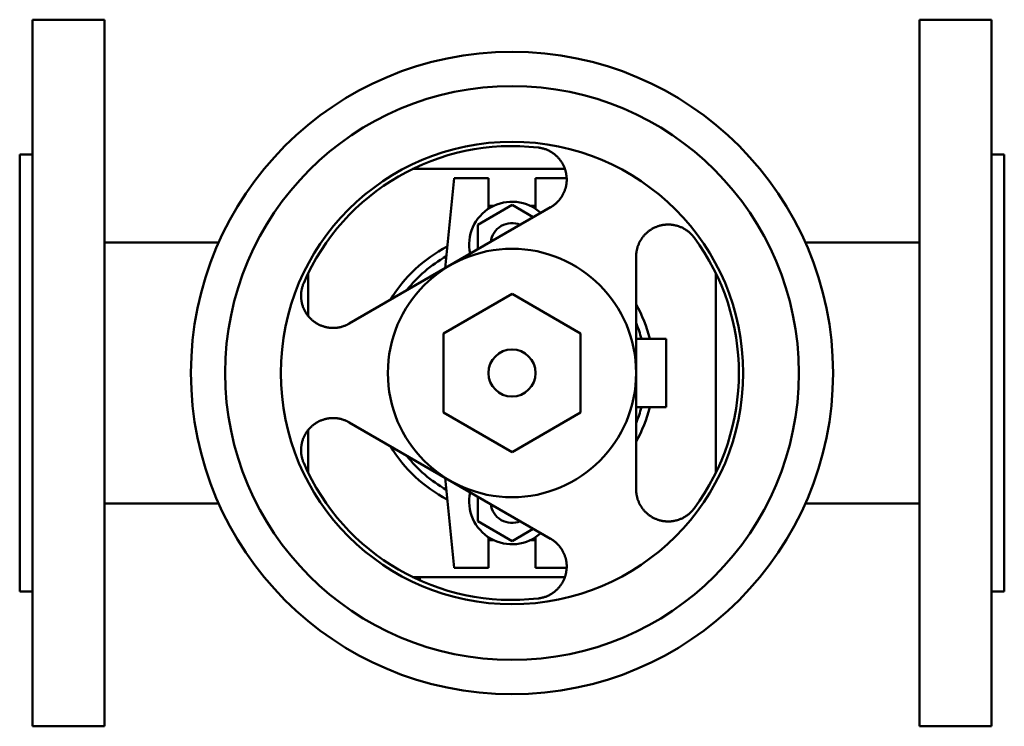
# Model space of a CAD drawing. Header units: millimetres. Extents: x 0 to 230, y -82 to 82.
import ezdxf

# ---------------------------------------------------------------- set-up
doc = ezdxf.new("R2010")
doc.units = ezdxf.units.MM
doc.layers.add('AM_0', color=7, linetype='Continuous', lineweight=30)

msp = doc.modelspace()

# ---------------------------------------------------------------- linework, layer by layer
at = {"layer": 'AM_0', "color": 7, "linetype": 'Continuous', "lineweight": 50}
for p, q in [((19.8, 82.5), (3, 82.5)), ((3, 82.5), (3, -82.5)), ((19.8, -82.5), (19.8, 82.5)), ((227, 82.5), (210.2, 82.5)), ((210.2, -82.5), (210.2, 82.5)), ((227, -82.5), (227, 82.5)), ((3, 51), (0, 51)), ((0, -51), (0, 51)), ((230, 51), (227, 51)), ((230, 51), (230, -51)), ((127.36, 47.65), (91.79, 47.65)), ((99.38, 24.47), (101.5, 45.5)), ((101.5, 45.5), (109.5, 45.5)), ((109.5, 45.5), (109.5, 38.35)), ((120.5, 38.35), (120.5, 45.5)), ((120.5, 45.5), (127.77, 45.5)), ((107, 34.62), (115, 39.24)), ((115, 39.24), (119.98, 36.36)), ((124.03, 38.7), (76.97, 11.53)), ((109.5, 39), (110.64, 39)), ((119.36, 39), (120.5, 39)), ((107, 28.87), (107, 34.62)), ((46.48, 30.5), (19.8, 30.5)), ((210.2, 30.5), (183.52, 30.5)), ((144, -27.17), (144, 27.17)), ((67.35, 23.21), (67.35, 13.36)), ((162.65, -23.21), (162.65, 23.21)), ((115, 18.48), (99, 9.24)), ((131, 9.24), (115, 18.48)), ((99, 9.24), (99, -9.24)), ((131, -9.24), (131, 9.24)), ((144.01, 8), (151, 8)), ((151, 8), (151, -8)), ((144.01, -8), (151, -8)), ((99, -9.24), (115, -18.48)), ((115, -18.48), (131, -9.24)), ((67.35, -13.36), (67.35, -23.21)), ((76.97, -11.53), (124.03, -38.7)), ((101.5, -45.5), (99.38, -24.47)), ((107, -34.62), (107, -28.87)), ((19.8, -30.5), (46.48, -30.5)), ((183.52, -30.5), (210.2, -30.5)), ((115, -39.24), (107, -34.62)), ((119.98, -36.36), (115, -39.24)), ((109.5, -38.35), (109.5, -45.5)), ((109.5, -39), (110.64, -39)), ((119.36, -39), (120.5, -39)), ((120.5, -45.5), (120.5, -38.35)), ((109.5, -45.5), (101.5, -45.5)), ((127.77, -45.5), (120.5, -45.5)), ((91.79, -47.65), (127.36, -47.65)), ((93.5, -48.44), (93.5, -47.65)), ((0, -51), (3, -51)), ((227, -51), (230, -51)), ((3, -82.5), (19.8, -82.5)), ((210.2, -82.5), (227, -82.5))]:
    msp.add_line(p, q, dxfattribs=at)
for points in [[(121.15, 52.64), (121.24, 52.63), (121.42, 52.61), (121.6, 52.57), (121.69, 52.56), (121.79, 52.54), (121.97, 52.5), (122.15, 52.46), (122.33, 52.41), (122.51, 52.35), (122.69, 52.29), (122.78, 52.26), (122.87, 52.23), (123.04, 52.16), (123.22, 52.09), (123.39, 52.02), (123.56, 51.94), (123.73, 51.85), (123.81, 51.81), (123.89, 51.76), (124.06, 51.67), (124.22, 51.57), (124.3, 51.52), (124.38, 51.47), (124.53, 51.37), (124.68, 51.26), (124.76, 51.21), (124.83, 51.15), (124.98, 51.04), (125.12, 50.92), (125.26, 50.8), (125.4, 50.67), (125.53, 50.55), (125.59, 50.48), (125.66, 50.42), (125.78, 50.29), (125.9, 50.16), (126.02, 50.02), (126.13, 49.89), (126.24, 49.75), (126.29, 49.68), (126.34, 49.61), (126.44, 49.47), (126.53, 49.33), (126.63, 49.18), (126.72, 49.04), (126.8, 48.89), (126.84, 48.82), (126.88, 48.74), (126.96, 48.59), (127.04, 48.44), (127.11, 48.28), (127.18, 48.12), (127.25, 47.96), (127.28, 47.88), (127.31, 47.8), (127.37, 47.64), (127.42, 47.48), (127.47, 47.31), (127.52, 47.15), (127.56, 46.98), (127.58, 46.9), (127.6, 46.81), (127.63, 46.65), (127.67, 46.48), (127.68, 46.39), (127.69, 46.31), (127.72, 46.14), (127.74, 45.97), (127.74, 45.89), (127.75, 45.8), (127.76, 45.63), (127.77, 45.46), (127.78, 45.3), (127.78, 45.13), (127.77, 44.96), (127.77, 44.88), (127.77, 44.79), (127.76, 44.63), (127.74, 44.46), (127.72, 44.3), (127.7, 44.13), (127.68, 43.97), (127.66, 43.89), (127.65, 43.81), (127.62, 43.65), (127.58, 43.5), (127.54, 43.34), (127.5, 43.19), (127.46, 43.04), (127.44, 42.96), (127.41, 42.89), (127.36, 42.73), (127.31, 42.58), (127.25, 42.43), (127.19, 42.28), (127.12, 42.13), (127.09, 42.05), (127.05, 41.98), (126.98, 41.83), (126.9, 41.68), (126.82, 41.53), (126.74, 41.38), (126.65, 41.24), (126.6, 41.17), (126.56, 41.09), (126.46, 40.95), (126.36, 40.81), (126.31, 40.74), (126.26, 40.67), (126.16, 40.54), (126.05, 40.4), (125.99, 40.34), (125.94, 40.27), (125.82, 40.14), (125.7, 40.02), (125.58, 39.89), (125.46, 39.77), (125.33, 39.66), (125.27, 39.6), (125.21, 39.54), (125.08, 39.43), (124.94, 39.32), (124.81, 39.22), (124.67, 39.11), (124.53, 39.02), (124.46, 38.97), (124.39, 38.92), (124.25, 38.83), (124.1, 38.74), (124.03, 38.7)], [(144, 27.17), (144, 27.25), (144, 27.42), (144.01, 27.59), (144.02, 27.68), (144.02, 27.76), (144.04, 27.93), (144.06, 28.1), (144.08, 28.27), (144.11, 28.44), (144.14, 28.61), (144.16, 28.69), (144.18, 28.78), (144.21, 28.95), (144.26, 29.11), (144.3, 29.28), (144.35, 29.44), (144.41, 29.61), (144.44, 29.69), (144.47, 29.77), (144.53, 29.93), (144.59, 30.09), (144.63, 30.17), (144.66, 30.25), (144.73, 30.4), (144.81, 30.56), (144.85, 30.63), (144.89, 30.71), (144.97, 30.86), (145.06, 31), (145.14, 31.15), (145.23, 31.29), (145.33, 31.43), (145.37, 31.49), (145.42, 31.56), (145.52, 31.69), (145.62, 31.82), (145.72, 31.95), (145.83, 32.07), (145.93, 32.19), (145.99, 32.25), (146.04, 32.31), (146.15, 32.42), (146.26, 32.54), (146.38, 32.65), (146.5, 32.75), (146.62, 32.86), (146.68, 32.91), (146.74, 32.96), (146.87, 33.07), (147, 33.17), (147.13, 33.26), (147.27, 33.36), (147.41, 33.45), (147.48, 33.5), (147.55, 33.54), (147.69, 33.63), (147.84, 33.71), (147.99, 33.79), (148.14, 33.87), (148.29, 33.94), (148.37, 33.98), (148.44, 34.02), (148.6, 34.08), (148.76, 34.15), (148.84, 34.18), (148.92, 34.21), (149.08, 34.26), (149.24, 34.32), (149.32, 34.34), (149.41, 34.37), (149.57, 34.41), (149.74, 34.46), (149.91, 34.49), (150.08, 34.53), (150.24, 34.56), (150.33, 34.57), (150.41, 34.59), (150.58, 34.61), (150.76, 34.63), (150.93, 34.64), (151.1, 34.66), (151.27, 34.66), (151.35, 34.66), (151.44, 34.67), (151.61, 34.67), (151.78, 34.66), (151.95, 34.65), (152.12, 34.64), (152.29, 34.62), (152.38, 34.61), (152.46, 34.6), (152.64, 34.58), (152.81, 34.55), (152.99, 34.52), (153.16, 34.48), (153.34, 34.44), (153.42, 34.41), (153.51, 34.39), (153.69, 34.34), (153.86, 34.28), (154.04, 34.22), (154.21, 34.16), (154.38, 34.09), (154.47, 34.05), (154.55, 34.02), (154.72, 33.94), (154.89, 33.86), (154.97, 33.81), (155.05, 33.77), (155.22, 33.68), (155.38, 33.58), (155.46, 33.53), (155.54, 33.48), (155.7, 33.38), (155.85, 33.27), (156.01, 33.16), (156.15, 33.05), (156.3, 32.93), (156.37, 32.87), (156.44, 32.81), (156.58, 32.68), (156.72, 32.55), (156.85, 32.42), (156.98, 32.28), (157.11, 32.15), (157.17, 32.08), (157.23, 32.01), (157.35, 31.86), (157.46, 31.72), (157.52, 31.64)], [(76.97, 11.53), (76.9, 11.49), (76.75, 11.41), (76.6, 11.33), (76.52, 11.29), (76.45, 11.25), (76.29, 11.18), (76.14, 11.12), (75.98, 11.05), (75.82, 10.99), (75.65, 10.93), (75.57, 10.9), (75.49, 10.88), (75.33, 10.83), (75.16, 10.78), (74.99, 10.74), (74.82, 10.7), (74.65, 10.66), (74.57, 10.65), (74.48, 10.63), (74.31, 10.61), (74.14, 10.58), (74.06, 10.57), (73.97, 10.56), (73.8, 10.55), (73.63, 10.54), (73.55, 10.53), (73.46, 10.53), (73.29, 10.53), (73.12, 10.53), (72.95, 10.53), (72.79, 10.54), (72.62, 10.55), (72.54, 10.56), (72.46, 10.57), (72.29, 10.58), (72.13, 10.61), (71.97, 10.63), (71.81, 10.66), (71.65, 10.69), (71.58, 10.71), (71.5, 10.73), (71.34, 10.77), (71.19, 10.81), (71.04, 10.85), (70.89, 10.9), (70.73, 10.95), (70.66, 10.98), (70.58, 11.01), (70.43, 11.07), (70.28, 11.13), (70.12, 11.2), (69.97, 11.27), (69.83, 11.34), (69.75, 11.38), (69.68, 11.42), (69.53, 11.5), (69.39, 11.58), (69.24, 11.67), (69.1, 11.76), (68.96, 11.86), (68.89, 11.91), (68.82, 11.96), (68.68, 12.06), (68.55, 12.16), (68.48, 12.22), (68.42, 12.27), (68.29, 12.38), (68.16, 12.5), (68.1, 12.55), (68.03, 12.61), (67.91, 12.73), (67.79, 12.86), (67.67, 12.98), (67.56, 13.11), (67.45, 13.24), (67.39, 13.31), (67.34, 13.38), (67.23, 13.51), (67.13, 13.65), (67.03, 13.79), (66.94, 13.93), (66.85, 14.08), (66.8, 14.15), (66.76, 14.23), (66.67, 14.37), (66.59, 14.52), (66.51, 14.67), (66.44, 14.83), (66.37, 14.98), (66.33, 15.06), (66.3, 15.14), (66.23, 15.31), (66.17, 15.47), (66.11, 15.64), (66.06, 15.81), (66.01, 15.98), (65.98, 16.07), (65.96, 16.16), (65.92, 16.33), (65.88, 16.51), (65.84, 16.69), (65.81, 16.88), (65.79, 17.06), (65.77, 17.15), (65.76, 17.24), (65.75, 17.43), (65.73, 17.62), (65.73, 17.71), (65.73, 17.8), (65.72, 17.99), (65.72, 18.18), (65.73, 18.27), (65.73, 18.37), (65.74, 18.56), (65.76, 18.74), (65.78, 18.93), (65.8, 19.12), (65.83, 19.3), (65.85, 19.4), (65.87, 19.49), (65.91, 19.67), (65.95, 19.86), (66, 20.04), (66.05, 20.22), (66.11, 20.39), (66.14, 20.48), (66.17, 20.57), (66.23, 20.74), (66.3, 20.91), (66.34, 21)], [(66.34, -21), (66.3, -20.91), (66.23, -20.74), (66.17, -20.57), (66.14, -20.48), (66.11, -20.39), (66.05, -20.22), (66, -20.04), (65.95, -19.86), (65.91, -19.67), (65.87, -19.49), (65.85, -19.4), (65.83, -19.3), (65.8, -19.12), (65.78, -18.93), (65.76, -18.74), (65.74, -18.56), (65.73, -18.37), (65.73, -18.27), (65.72, -18.18), (65.72, -17.99), (65.73, -17.8), (65.73, -17.71), (65.73, -17.62), (65.75, -17.43), (65.76, -17.24), (65.77, -17.15), (65.79, -17.06), (65.81, -16.88), (65.84, -16.69), (65.88, -16.51), (65.92, -16.33), (65.96, -16.16), (65.98, -16.07), (66.01, -15.98), (66.06, -15.81), (66.11, -15.64), (66.17, -15.47), (66.23, -15.31), (66.3, -15.14), (66.33, -15.06), (66.37, -14.98), (66.44, -14.83), (66.51, -14.67), (66.59, -14.52), (66.67, -14.37), (66.76, -14.23), (66.8, -14.15), (66.85, -14.08), (66.94, -13.93), (67.03, -13.79), (67.13, -13.65), (67.23, -13.51), (67.34, -13.38), (67.39, -13.31), (67.45, -13.24), (67.56, -13.11), (67.67, -12.98), (67.79, -12.86), (67.91, -12.73), (68.03, -12.61), (68.1, -12.55), (68.16, -12.5), (68.29, -12.38), (68.42, -12.27), (68.48, -12.22), (68.55, -12.16), (68.68, -12.06), (68.82, -11.96), (68.89, -11.91), (68.96, -11.86), (69.1, -11.76), (69.24, -11.67), (69.39, -11.58), (69.53, -11.5), (69.68, -11.42), (69.75, -11.38), (69.83, -11.34), (69.97, -11.27), (70.12, -11.2), (70.28, -11.13), (70.43, -11.07), (70.58, -11.01), (70.66, -10.98), (70.73, -10.95), (70.89, -10.9), (71.04, -10.85), (71.19, -10.81), (71.34, -10.77), (71.5, -10.73), (71.58, -10.71), (71.65, -10.69), (71.81, -10.66), (71.97, -10.63), (72.13, -10.61), (72.29, -10.58), (72.46, -10.57), (72.54, -10.56), (72.62, -10.55), (72.79, -10.54), (72.95, -10.53), (73.12, -10.53), (73.29, -10.53), (73.46, -10.53), (73.55, -10.53), (73.63, -10.54), (73.8, -10.55), (73.97, -10.56), (74.06, -10.57), (74.14, -10.58), (74.31, -10.61), (74.48, -10.63), (74.57, -10.65), (74.65, -10.66), (74.82, -10.7), (74.99, -10.74), (75.16, -10.78), (75.33, -10.83), (75.49, -10.88), (75.57, -10.9), (75.65, -10.93), (75.82, -10.99), (75.98, -11.05), (76.14, -11.12), (76.29, -11.18), (76.45, -11.25), (76.52, -11.29), (76.6, -11.33), (76.75, -11.41), (76.9, -11.49), (76.97, -11.53)], [(157.52, -31.64), (157.46, -31.72), (157.35, -31.86), (157.23, -32.01), (157.17, -32.08), (157.11, -32.15), (156.98, -32.28), (156.85, -32.42), (156.72, -32.55), (156.58, -32.68), (156.44, -32.81), (156.37, -32.87), (156.3, -32.93), (156.15, -33.05), (156.01, -33.16), (155.85, -33.27), (155.7, -33.38), (155.54, -33.48), (155.46, -33.53), (155.38, -33.58), (155.22, -33.68), (155.05, -33.77), (154.97, -33.81), (154.89, -33.86), (154.72, -33.94), (154.55, -34.02), (154.47, -34.05), (154.38, -34.09), (154.21, -34.16), (154.04, -34.22), (153.86, -34.28), (153.69, -34.34), (153.51, -34.39), (153.42, -34.41), (153.34, -34.44), (153.16, -34.48), (152.99, -34.52), (152.81, -34.55), (152.64, -34.58), (152.46, -34.6), (152.38, -34.61), (152.29, -34.62), (152.12, -34.64), (151.95, -34.65), (151.78, -34.66), (151.61, -34.67), (151.44, -34.67), (151.35, -34.66), (151.27, -34.66), (151.1, -34.66), (150.93, -34.64), (150.76, -34.63), (150.58, -34.61), (150.41, -34.59), (150.33, -34.57), (150.24, -34.56), (150.08, -34.53), (149.91, -34.49), (149.74, -34.46), (149.57, -34.41), (149.41, -34.37), (149.32, -34.34), (149.24, -34.32), (149.08, -34.26), (148.92, -34.21), (148.84, -34.18), (148.76, -34.15), (148.6, -34.08), (148.44, -34.02), (148.37, -33.98), (148.29, -33.94), (148.14, -33.87), (147.99, -33.79), (147.84, -33.71), (147.69, -33.63), (147.55, -33.54), (147.48, -33.5), (147.41, -33.45), (147.27, -33.36), (147.13, -33.26), (147, -33.17), (146.87, -33.07), (146.74, -32.96), (146.68, -32.91), (146.62, -32.86), (146.5, -32.75), (146.38, -32.65), (146.26, -32.54), (146.15, -32.42), (146.04, -32.31), (145.99, -32.25), (145.93, -32.19), (145.83, -32.07), (145.72, -31.95), (145.62, -31.82), (145.52, -31.69), (145.42, -31.56), (145.37, -31.49), (145.33, -31.43), (145.23, -31.29), (145.14, -31.15), (145.06, -31), (144.97, -30.86), (144.89, -30.71), (144.85, -30.63), (144.81, -30.56), (144.73, -30.4), (144.66, -30.25), (144.63, -30.17), (144.59, -30.09), (144.53, -29.93), (144.47, -29.77), (144.44, -29.69), (144.41, -29.61), (144.35, -29.44), (144.3, -29.28), (144.26, -29.11), (144.21, -28.95), (144.18, -28.78), (144.16, -28.69), (144.14, -28.61), (144.11, -28.44), (144.08, -28.27), (144.06, -28.1), (144.04, -27.93), (144.02, -27.76), (144.02, -27.68), (144.01, -27.59), (144, -27.42), (144, -27.25), (144, -27.17)], [(124.03, -38.7), (124.1, -38.74), (124.25, -38.83), (124.39, -38.92), (124.46, -38.97), (124.53, -39.02), (124.67, -39.11), (124.81, -39.22), (124.94, -39.32), (125.08, -39.43), (125.21, -39.54), (125.27, -39.6), (125.33, -39.66), (125.46, -39.77), (125.58, -39.89), (125.7, -40.02), (125.82, -40.14), (125.94, -40.27), (125.99, -40.34), (126.05, -40.4), (126.16, -40.54), (126.26, -40.67), (126.31, -40.74), (126.36, -40.81), (126.46, -40.95), (126.56, -41.09), (126.6, -41.17), (126.65, -41.24), (126.74, -41.38), (126.82, -41.53), (126.9, -41.68), (126.98, -41.83), (127.05, -41.98), (127.09, -42.05), (127.12, -42.13), (127.19, -42.28), (127.25, -42.43), (127.31, -42.58), (127.36, -42.73), (127.41, -42.89), (127.44, -42.96), (127.46, -43.04), (127.5, -43.19), (127.54, -43.34), (127.58, -43.5), (127.62, -43.65), (127.65, -43.81), (127.66, -43.89), (127.68, -43.97), (127.7, -44.13), (127.72, -44.3), (127.74, -44.46), (127.76, -44.63), (127.77, -44.79), (127.77, -44.88), (127.77, -44.96), (127.78, -45.13), (127.78, -45.3), (127.77, -45.46), (127.76, -45.63), (127.75, -45.8), (127.74, -45.89), (127.74, -45.97), (127.72, -46.14), (127.69, -46.31), (127.68, -46.39), (127.67, -46.48), (127.63, -46.65), (127.6, -46.81), (127.58, -46.9), (127.56, -46.98), (127.52, -47.15), (127.47, -47.31), (127.42, -47.48), (127.37, -47.64), (127.31, -47.8), (127.28, -47.88), (127.25, -47.96), (127.18, -48.12), (127.11, -48.28), (127.04, -48.44), (126.96, -48.59), (126.88, -48.74), (126.84, -48.82), (126.8, -48.89), (126.72, -49.04), (126.63, -49.18), (126.53, -49.33), (126.44, -49.47), (126.34, -49.61), (126.29, -49.68), (126.24, -49.75), (126.13, -49.89), (126.02, -50.02), (125.9, -50.16), (125.78, -50.29), (125.66, -50.42), (125.59, -50.48), (125.53, -50.55), (125.4, -50.67), (125.26, -50.8), (125.12, -50.92), (124.98, -51.04), (124.83, -51.15), (124.76, -51.21), (124.68, -51.26), (124.53, -51.37), (124.38, -51.47), (124.3, -51.52), (124.22, -51.57), (124.06, -51.67), (123.89, -51.76), (123.81, -51.81), (123.73, -51.85), (123.56, -51.94), (123.39, -52.02), (123.22, -52.09), (123.04, -52.16), (122.87, -52.23), (122.78, -52.26), (122.69, -52.29), (122.51, -52.35), (122.33, -52.41), (122.15, -52.46), (121.97, -52.5), (121.79, -52.54), (121.69, -52.56), (121.6, -52.57), (121.42, -52.61), (121.24, -52.63), (121.15, -52.64)]]:
    msp.add_lwpolyline(points, dxfattribs=at)
for radius in [75, 67, 54, 29, 5.5]:
    msp.add_circle((115, 0), radius, dxfattribs=at)
for centre, radius, start, end in [((115, 0), 53, 83.3405, 156.6595), ((115, 30), 10, 47.5732, 192.4268), ((115, 30), 5, 67.146, 172.854), ((115, 0), 53, 323.3405, 36.6595), ((115, 0), 33.15, 117.1245, 148.9786), ((115, 0), 31.27, 119.3803, 141.9706), ((115, 0), 33.15, 13.9647, 28.9786), ((115, 0), 31.27, 14.8226, 21.9706), ((115, 0), 33.15, 331.0214, 346.0353), ((115, 0), 31.27, 338.0294, 345.1774), ((115, 0), 33.15, 211.0214, 242.8755), ((115, 0), 31.27, 218.0294, 240.6197), ((115, 0), 53, 203.3405, 276.6595), ((115, -30), 10, 167.5732, 312.4268), ((115, -30), 5, 187.146, 292.854)]:
    msp.add_arc(centre, radius, start, end, dxfattribs=at)

doc.saveas('drawing.dxf')
